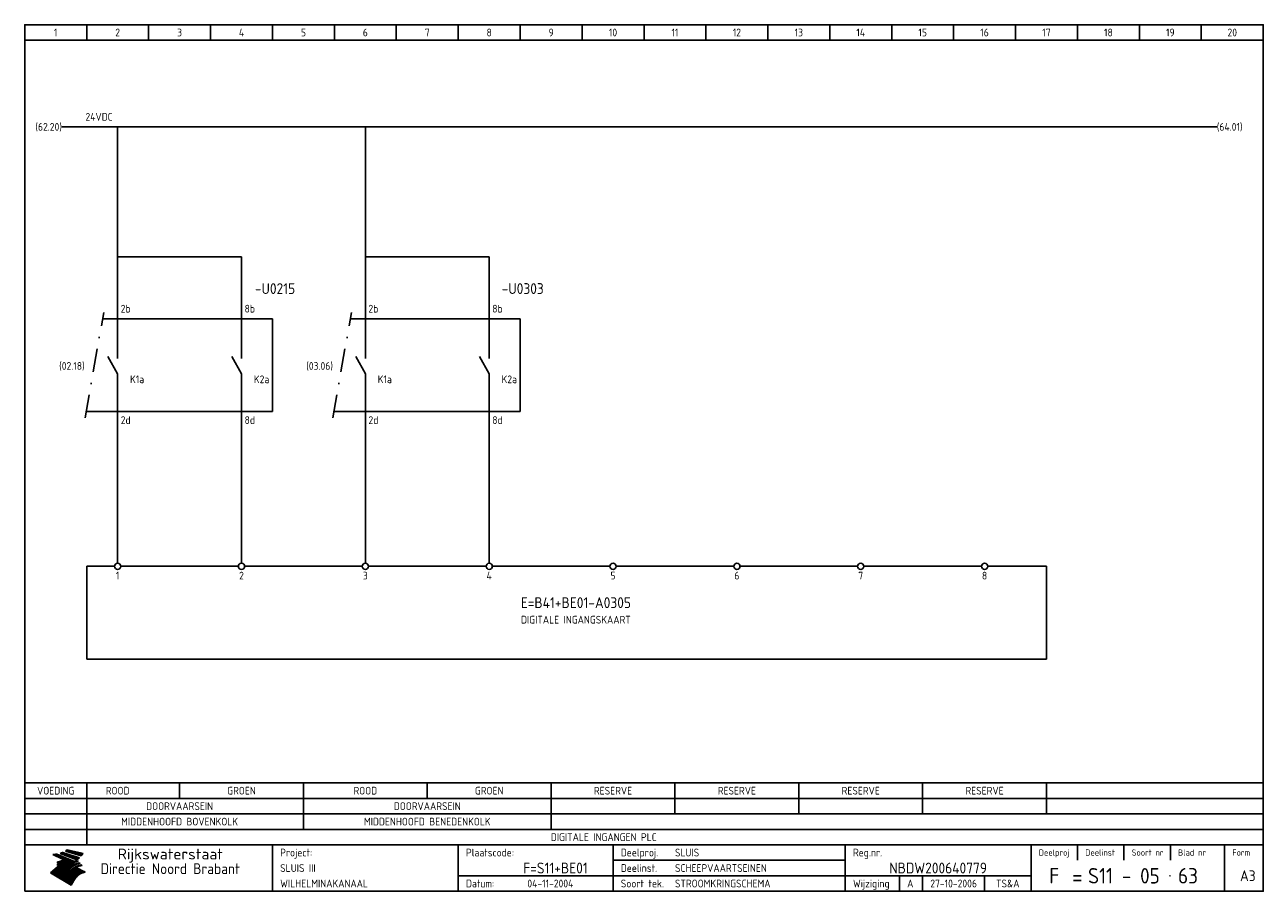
# Model space of a CAD drawing. Extents: x 10 to 410, y 10 to 290.
import ezdxf
from ezdxf.enums import TextEntityAlignment as Align

# ---------------------------------------------------------------- set-up
doc = ezdxf.new("R2010")
doc.units = 0
doc.header["$LTSCALE"] = 15
doc.header["$MEASUREMENT"] = 0
doc.linetypes.add('DASHDOT', pattern=[1, 0.5, -0.25, 0, -0.25])
for name, color, linetype in [('0-25', 7, 'CONTINUOUS'), ('0-35', 2, 'CONTINUOUS'), ('0-50', 3, 'CONTINUOUS'), ('B-25', 7, 'CONTINUOUS'), ('B-35', 2, 'CONTINUOUS'), ('S-25', 7, 'CONTINUOUS')]:
    doc.layers.add(name, color=color, linetype=linetype)
doc.styles.add('ISO', font='iso.shx')
doc.styles.get("Standard").update_dxf_attribs({"font": 'iso.shx'})

# ---------------------------------------------------------------- blocks, each defined once
blk = doc.blocks.new('0035')
at = {"layer": 'S-25'}
blk.add_circle((0, 0), 1, dxfattribs=at)
at = {"layer": 'B-25'}
blk.add_attdef('OM1', text='', height=2.5, dxfattribs=at).set_placement((0, -3.01), align=Align.MIDDLE)
blk = doc.blocks.new('0034')
at = {"layer": 'S-25'}
for p, q in [((0, 0), (0, -5)), ((0, -10), (-3.12, -4.38)), ((0, -10), (0, -15))]:
    blk.add_line(p, q, dxfattribs=at)
at = {"layer": 'B-25'}
for tag, p in [('KN1', (-2.43, -2.73)), ('KN2', (-2.43, -14.01))]:
    blk.add_attdef(tag, text='', height=2.5, dxfattribs=at).set_placement(p, align=Align.RIGHT)
blk.add_attdef('OM1', (4, -13.01), '', height=2.5, dxfattribs=at)
at = {"layer": 'B-35'}
blk.add_attdef('KT', (4.14, -8.99), '', height=3.5, dxfattribs=at)
blk = doc.blocks.new('KADERA3')
at = {"layer": '0-25'}
for p, q in [((30, 285), (30, 290)), ((50, 285), (50, 290)), ((70, 285), (70, 290)), ((90, 285), (90, 290)), ((110, 285), (110, 290)), ((130, 285), (130, 290)), ((150, 285), (150, 290)), ((170, 285), (170, 290)), ((190, 285), (190, 290)), ((210, 285), (210, 290)), ((230, 285), (230, 290)), ((250, 285), (250, 290)), ((270, 285), (270, 290)), ((290, 285), (290, 290)), ((310, 285), (310, 290)), ((330, 285), (330, 290)), ((350, 285), (350, 290)), ((370, 285), (370, 290)), ((390, 285), (390, 290)), ((10, 285), (410, 285)), ((410, 35), (10, 35)), ((410, 30), (10, 30)), ((350, 25), (350, 20)), ((365, 25), (365, 20)), ((380, 25), (380, 20)), ((200, 20), (275, 20)), ((150, 15), (335, 15)), ((292.5, 15), (292.5, 10)), ((300, 15), (300, 10)), ((320, 15), (320, 10))]:
    blk.add_line(p, q, dxfattribs=at)
at = {"layer": '0-25', "color": 7}
for p, q in [((19.1, 21.89), (25.12, 19)), ((19.1, 21.89), (25.12, 19)), ((19.17, 21.86), (20.7, 21.86)), ((19.29, 21.8), (20.83, 21.8)), ((19.4, 21.75), (20.96, 21.75)), ((19.52, 21.69), (21.09, 21.69)), ((19.64, 21.63), (21.22, 21.63)), ((19.74, 21.92), (20.56, 21.92)), ((19.75, 21.58), (21.36, 21.58)), ((19.87, 21.52), (21.49, 21.52)), ((19.99, 21.47), (21.62, 21.47)), ((20.11, 21.41), (21.75, 21.41)), ((20.22, 21.35), (21.88, 21.35)), ((20.25, 21.97), (20.43, 21.97)), ((20.34, 21.3), (22.02, 21.3)), ((20.38, 21.99), (26.02, 19.59)), ((20.38, 21.99), (26.02, 19.59)), ((20.46, 21.24), (22.15, 21.24)), ((20.57, 21.18), (22.28, 21.18)), ((20.69, 21.13), (22.41, 21.13)), ((20.81, 21.07), (22.55, 21.07)), ((20.92, 21.02), (22.68, 21.02)), ((21.04, 20.96), (22.81, 20.96)), ((21.16, 20.9), (22.94, 20.9)), ((21.27, 20.85), (23.07, 20.85)), ((21.39, 20.79), (23.21, 20.79)), ((21.47, 22.25), (26.83, 20.19)), ((21.47, 22.25), (26.83, 20.19)), ((21.49, 22.25), (23.07, 22.25)), ((21.51, 20.73), (23.34, 20.73)), ((21.6, 22.2), (23.25, 22.2)), ((21.63, 20.68), (23.47, 20.68)), ((21.65, 22.31), (22.89, 22.31)), ((21.74, 20.62), (23.6, 20.62)), ((21.75, 22.14), (23.42, 22.14)), ((21.8, 22.37), (22.71, 22.37)), ((21.86, 20.57), (23.73, 20.57)), ((21.9, 22.08), (23.6, 22.08)), ((21.94, 22.42), (22.53, 22.42)), ((21.98, 20.51), (23.87, 20.51)), ((22.04, 22.03), (23.78, 22.03)), ((22.06, 22.48), (22.36, 22.48)), ((22.09, 20.45), (24, 20.45)), ((22.18, 22.53), (27.65, 20.8)), ((22.18, 22.53), (27.65, 20.8)), ((22.19, 21.97), (23.96, 21.97)), ((22.21, 20.4), (24.13, 20.4)), ((22.33, 20.34), (24.26, 20.34)), ((22.34, 21.92), (24.13, 21.92)), ((22.37, 20), (23.08, 20)), ((22.44, 20.28), (24.4, 20.28)), ((22.48, 21.86), (24.31, 21.86)), ((22.49, 20.06), (23.04, 20.06)), ((22.56, 20.23), (24.53, 20.23)), ((22.61, 20.12), (22.93, 20.12)), ((22.63, 21.8), (24.49, 21.8)), ((22.68, 20.17), (24.66, 20.17)), ((22.71, 20.17), (22.82, 20.17)), ((23.11, 20.02), (22.77, 20.2)), ((23.11, 20.02), (22.77, 20.2)), ((22.78, 21.75), (24.67, 21.75)), ((22.79, 20.12), (24.79, 20.12)), ((22.91, 20.06), (24.92, 20.06)), ((22.92, 21.69), (24.85, 21.69)), ((23.03, 20), (25.06, 20)), ((23.07, 21.63), (25.02, 21.63)), ((23.14, 22.99), (28.22, 21.46)), ((23.14, 22.99), (28.22, 21.46)), ((23.15, 22.98), (25.33, 22.98)), ((23.22, 21.58), (25.2, 21.58)), ((23.23, 23.04), (25.09, 23.04)), ((23.32, 23.1), (24.84, 23.1)), ((23.34, 22.93), (25.57, 22.93)), ((23.36, 21.52), (25.38, 21.52)), ((23.4, 23.15), (24.6, 23.15)), ((23.49, 23.21), (24.36, 23.21)), ((23.51, 21.47), (25.56, 21.47)), ((23.52, 22.87), (25.81, 22.87)), ((23.57, 23.27), (24.12, 23.27)), ((23.64, 23.32), (23.87, 23.32)), ((23.66, 21.41), (25.74, 21.41)), ((23.7, 23.36), (28.82, 22.17)), ((23.7, 23.36), (28.82, 22.17)), ((23.71, 22.82), (26.06, 22.82)), ((23.8, 21.35), (25.91, 21.35)), ((23.9, 22.76), (26.3, 22.76)), ((23.95, 21.3), (26.09, 21.3)), ((24.09, 22.7), (26.54, 22.7)), ((24.09, 21.24), (26.27, 21.24)), ((24.24, 21.18), (26.45, 21.18)), ((24.27, 22.65), (26.78, 22.65)), ((24.39, 21.13), (26.62, 21.13)), ((24.46, 22.59), (27.03, 22.59)), ((24.53, 21.07), (26.8, 21.07)), ((24.65, 22.53), (27.27, 22.53)), ((24.68, 21.02), (26.98, 21.02)), ((24.83, 20.96), (27.16, 20.96)), ((24.84, 22.48), (27.51, 22.48)), ((24.97, 20.9), (27.34, 20.9)), ((25.02, 22.42), (27.75, 22.42)), ((25.12, 20.85), (27.51, 20.85)), ((25.21, 22.37), (28, 22.37)), ((25.27, 20.79), (27.63, 20.79)), ((25.4, 22.31), (28.24, 22.31)), ((25.41, 20.73), (27.57, 20.73)), ((25.56, 20.68), (27.51, 20.68)), ((25.58, 22.25), (28.48, 22.25)), ((25.71, 20.62), (27.44, 20.62)), ((25.77, 22.2), (28.72, 22.2)), ((25.85, 20.57), (27.37, 20.57)), ((25.96, 22.14), (28.79, 22.14)), ((26, 20.51), (27.29, 20.51)), ((26.15, 22.08), (28.75, 22.08)), ((26.15, 20.45), (27.22, 20.45)), ((26.29, 20.4), (27.14, 20.4)), ((26.33, 22.03), (28.71, 22.03)), ((26.44, 20.34), (27.06, 20.34)), ((26.52, 21.97), (28.66, 21.97)), ((26.59, 20.28), (26.97, 20.28)), ((26.71, 21.92), (28.62, 21.92)), ((26.73, 20.23), (26.89, 20.23)), ((26.9, 21.86), (28.57, 21.86)), ((27.08, 21.8), (28.52, 21.8)), ((27.27, 21.75), (28.48, 21.75)), ((27.46, 21.69), (28.43, 21.69)), ((27.65, 21.63), (28.38, 21.63)), ((27.83, 21.58), (28.33, 21.58)), ((28.02, 21.52), (28.28, 21.52)), ((28.21, 21.47), (28.22, 21.47)), ((20.58, 17.88), (18.3, 16)), ((20.58, 17.88), (18.3, 16)), ((24.94, 11.97), (18.3, 16)), ((24.94, 11.97), (18.3, 16)), ((18.31, 16.01), (20.96, 16.01)), ((18.38, 16.07), (21.46, 16.07)), ((18.45, 16.12), (21.88, 16.12)), ((18.52, 16.18), (22.15, 16.18)), ((18.59, 16.23), (22.38, 16.23)), ((18.65, 16.29), (22.58, 16.29)), ((18.72, 16.35), (22.75, 16.35)), ((18.79, 16.4), (22.91, 16.4)), ((18.86, 16.46), (20.6, 16.46)), ((18.93, 16.52), (20.6, 16.52)), ((18.99, 16.57), (20.6, 16.57)), ((19.06, 16.63), (20.6, 16.63)), ((19.13, 16.68), (20.6, 16.68)), ((19.2, 16.74), (20.6, 16.74)), ((19.27, 16.8), (20.6, 16.8)), ((19.33, 16.85), (21.07, 16.85)), ((19.4, 16.91), (21.55, 16.91)), ((19.47, 16.97), (21.88, 16.97)), ((19.54, 17.02), (22.13, 17.02)), ((19.61, 17.08), (22.34, 17.08)), ((19.67, 17.13), (20.6, 17.13)), ((19.74, 17.19), (20.6, 17.19)), ((19.81, 17.25), (20.6, 17.25)), ((19.88, 17.3), (20.6, 17.3)), ((19.95, 17.36), (20.6, 17.36)), ((20.01, 17.42), (20.6, 17.42)), ((20.08, 17.47), (20.93, 17.47)), ((20.15, 17.53), (21.26, 17.53)), ((20.22, 17.58), (21.51, 17.58)), ((20.29, 17.64), (21.72, 17.64)), ((20.35, 17.7), (21.9, 17.7)), ((20.42, 17.75), (22.07, 17.75)), ((20.49, 17.81), (22.22, 17.81)), ((20.56, 17.87), (22.36, 17.87)), ((20.6, 19.11), (20.58, 19.51)), ((20.6, 19.11), (20.58, 19.51)), ((20.58, 19.5), (22.09, 19.5)), ((20.58, 19.44), (21.95, 19.44)), ((20.59, 19.38), (21.79, 19.38)), ((20.59, 19.33), (21.62, 19.33)), ((20.59, 19.27), (21.42, 19.27)), ((20.6, 19.22), (21.2, 19.22)), ((20.6, 19.16), (20.93, 19.16)), ((20.6, 19.11), (20.69, 19.12)), ((20.6, 19.11), (20.69, 19.12)), ((20.6, 18.79), (20.77, 18.81)), ((20.6, 18.79), (20.77, 18.81)), ((20.6, 18.29), (20.6, 18.79)), ((20.6, 18.29), (20.6, 18.79)), ((20.6, 18.77), (22.46, 18.77)), ((20.6, 18.71), (22.33, 18.71)), ((20.6, 18.65), (22.19, 18.65)), ((20.6, 18.6), (22.04, 18.6)), ((20.6, 18.54), (21.87, 18.54)), ((20.6, 18.48), (21.68, 18.48)), ((20.6, 18.43), (21.46, 18.43)), ((20.6, 18.37), (21.21, 18.37)), ((20.6, 18.32), (20.87, 18.32)), ((20.6, 18.29), (20.88, 18.32)), ((20.6, 18.29), (20.88, 18.32)), ((20.6, 17.88), (20.86, 17.91)), ((20.6, 17.88), (20.86, 17.91)), ((20.6, 17.43), (20.97, 17.48)), ((20.6, 17.43), (20.97, 17.48)), ((20.6, 17.43), (20.6, 17.09)), ((20.6, 17.43), (20.6, 17.09)), ((20.6, 17.09), (21.26, 17.16)), ((20.6, 17.09), (21.26, 17.16)), ((20.6, 16.8), (21.37, 16.89)), ((20.6, 16.8), (21.37, 16.89)), ((20.6, 16.8), (20.6, 16.45)), ((20.6, 16.8), (20.6, 16.45)), ((20.6, 16.45), (21.56, 16.56)), ((20.6, 16.45), (21.56, 16.56)), ((20.6, 15.97), (21.67, 16.09)), ((20.6, 15.97), (21.67, 16.09)), ((20.7, 16.46), (23.06, 16.46)), ((20.9, 19.55), (22.23, 19.55)), ((20.9, 18.82), (22.59, 18.82)), ((20.98, 17.92), (22.5, 17.92)), ((21.02, 17.13), (22.53, 17.13)), ((21.19, 19.61), (22.35, 19.61)), ((21.2, 16.52), (23.2, 16.52)), ((21.32, 18.88), (22.71, 18.88)), ((21.32, 17.98), (22.62, 17.98)), ((21.42, 19.67), (22.47, 19.67)), ((21.47, 17.19), (22.7, 17.19)), ((21.59, 18.03), (22.74, 18.03)), ((21.61, 18.93), (22.82, 18.93)), ((21.62, 19.72), (22.59, 19.72)), ((21.72, 16.57), (23.32, 16.57)), ((21.77, 17.25), (22.85, 17.25)), ((21.8, 19.78), (22.69, 19.78)), ((21.8, 18.09), (22.85, 18.09)), ((21.84, 18.99), (22.92, 18.99)), ((21.96, 19.83), (22.79, 19.83)), ((21.99, 18.15), (22.95, 18.15)), ((22.01, 17.3), (22.99, 17.3)), ((22.03, 19.05), (23.03, 19.05)), ((22.1, 16.63), (23.44, 16.63)), ((22.11, 19.89), (22.89, 19.89)), ((22.16, 18.2), (23.05, 18.2)), ((22.21, 19.1), (23.12, 19.1)), ((22.21, 17.36), (23.12, 17.36)), ((22.24, 19.95), (22.99, 19.95)), ((22.31, 18.26), (23.15, 18.26)), ((22.36, 19.16), (23.22, 19.16)), ((22.38, 16.68), (23.56, 16.68)), ((22.39, 17.42), (23.24, 17.42)), ((22.45, 18.32), (23.24, 18.32)), ((22.51, 19.22), (23.3, 19.22)), ((22.56, 17.47), (23.36, 17.47)), ((22.59, 18.37), (23.33, 18.37)), ((22.6, 16.74), (23.66, 16.74)), ((22.64, 19.27), (23.39, 19.27)), ((22.71, 18.43), (23.42, 18.43)), ((22.71, 17.53), (23.47, 17.53)), ((22.77, 19.33), (23.47, 19.33)), ((22.79, 16.8), (23.77, 16.8)), ((22.83, 18.48), (23.5, 18.48)), ((22.84, 17.58), (23.57, 17.58)), ((22.89, 19.38), (23.55, 19.38)), ((22.94, 18.54), (23.58, 18.54)), ((22.96, 16.85), (23.86, 16.85)), ((22.97, 17.64), (23.67, 17.64)), ((23, 19.44), (23.63, 19.44)), ((23.04, 18.6), (23.66, 18.6)), ((23.1, 19.5), (23.72, 19.5)), ((23.1, 17.7), (23.77, 17.7)), ((23.12, 16.91), (23.96, 16.91)), ((23.14, 18.65), (23.74, 18.65)), ((23.15, 19.95), (25.19, 19.95)), ((23.21, 19.55), (23.8, 19.55)), ((23.21, 17.75), (23.86, 17.75)), ((23.21, 16.01), (28.9, 16.01)), ((23.24, 18.71), (23.82, 18.71)), ((23.26, 19.89), (25.32, 19.89)), ((23.26, 16.97), (24.05, 16.97)), ((23.3, 19.61), (23.88, 19.61)), ((23.32, 17.81), (23.95, 17.81)), ((23.33, 18.77), (23.91, 18.77)), ((23.37, 16.07), (29.08, 16.07)), ((23.38, 19.83), (25.45, 19.83)), ((23.39, 19.67), (23.81, 19.67)), ((23.39, 17.02), (24.14, 17.02)), ((23.42, 18.82), (23.99, 18.82)), ((23.42, 17.87), (24.03, 17.87)), ((23.45, 19.7), (23.58, 19.79)), ((23.45, 19.7), (23.58, 19.79)), ((23.48, 19.72), (23.7, 19.72)), ((23.5, 19.78), (25.58, 19.78)), ((23.51, 18.88), (24.07, 18.88)), ((23.51, 16.12), (29.27, 16.12)), ((23.52, 17.92), (24.11, 17.92)), ((23.52, 17.08), (24.22, 17.08)), ((23.54, 18.9), (24.3, 19.42)), ((23.54, 18.9), (24.3, 19.42)), ((23.56, 19.78), (23.59, 19.78)), ((23.56, 19.39), (23.9, 19.62)), ((23.56, 19.39), (23.9, 19.62)), ((23.58, 19.79), (23.9, 19.62)), ((23.58, 19.79), (23.9, 19.62)), ((23.59, 18.93), (24.15, 18.93)), ((23.61, 19.72), (25.72, 19.72)), ((23.62, 17.98), (24.2, 17.98)), ((23.63, 17.13), (24.3, 17.13)), ((23.65, 18.59), (24.62, 19.25)), ((23.65, 18.59), (24.62, 19.25)), ((29.41, 16.17), (23.65, 16.17)), ((23.67, 18.99), (24.23, 18.99)), ((23.71, 18.03), (24.28, 18.03)), ((23.73, 19.67), (25.85, 19.67)), ((23.75, 19.05), (24.32, 19.05)), ((23.75, 17.19), (24.38, 17.19)), ((23.77, 16.23), (29.47, 16.23)), ((23.79, 18.09), (24.36, 18.09)), ((23.83, 19.1), (24.4, 19.1)), ((23.85, 19.61), (25.98, 19.61)), ((23.85, 17.25), (24.46, 17.25)), ((23.88, 18.15), (24.44, 18.15)), ((23.89, 16.29), (29.36, 16.29)), ((23.92, 19.16), (24.48, 19.16)), ((23.94, 18.19), (25.23, 19.07)), ((23.94, 18.19), (25.23, 19.07)), ((23.95, 17.3), (24.55, 17.3)), ((23.96, 19.55), (25.96, 19.55)), ((23.96, 18.2), (24.53, 18.2)), ((24, 19.22), (24.56, 19.22)), ((24, 16.35), (29.24, 16.35)), ((24.04, 18.26), (24.61, 18.26)), ((24.05, 17.36), (24.63, 17.36)), ((24.06, 17.88), (25.34, 18.76)), ((24.06, 17.88), (25.34, 18.76)), ((24.08, 19.5), (25.88, 19.5)), ((24.08, 19.27), (24.58, 19.27)), ((24.11, 16.4), (29.13, 16.4)), ((24.13, 18.32), (24.69, 18.32)), ((24.14, 17.42), (24.71, 17.42)), ((24.16, 19.33), (24.47, 19.33)), ((24.2, 19.44), (25.79, 19.44)), ((24.21, 18.37), (24.77, 18.37)), ((24.21, 16.46), (29.02, 16.46)), ((24.23, 17.47), (24.79, 17.47)), ((24.24, 17.48), (25.52, 18.36)), ((24.24, 17.48), (25.52, 18.36)), ((24.25, 19.38), (24.36, 19.38)), ((24.29, 18.43), (24.85, 18.43)), ((24.3, 19.42), (24.62, 19.25)), ((24.3, 19.42), (24.62, 19.25)), ((24.31, 19.38), (25.71, 19.38)), ((24.31, 17.53), (24.87, 17.53)), ((24.31, 16.52), (28.91, 16.52)), ((24.35, 17.17), (25.64, 18.05)), ((24.35, 17.17), (25.64, 18.05)), ((24.37, 18.48), (24.94, 18.48)), ((24.39, 17.58), (24.96, 17.58)), ((24.4, 16.57), (28.79, 16.57)), ((24.43, 19.33), (25.62, 19.33)), ((24.45, 18.54), (25.02, 18.54)), ((24.47, 17.64), (25.04, 17.64)), ((24.49, 16.63), (28.68, 16.63)), ((24.54, 18.6), (25.1, 18.6)), ((24.55, 19.27), (25.54, 19.27)), ((24.56, 17.7), (25.12, 17.7)), ((24.57, 16.68), (28.57, 16.68)), ((24.62, 18.65), (25.18, 18.65)), ((24.63, 16.72), (25.91, 17.6)), ((24.63, 16.72), (25.91, 17.6)), ((24.64, 17.75), (25.2, 17.75)), ((24.66, 16.74), (28.45, 16.74)), ((24.67, 19.22), (25.45, 19.22)), ((24.7, 18.71), (25.27, 18.71)), ((24.72, 17.81), (25.29, 17.81)), ((24.74, 16.8), (28.34, 16.8)), ((24.78, 19.16), (25.37, 19.16)), ((24.78, 18.77), (25.34, 18.77)), ((24.8, 17.87), (25.37, 17.87)), ((24.82, 16.85), (28.23, 16.85)), ((24.87, 18.82), (25.4, 18.82)), ((24.89, 17.92), (25.45, 17.92)), ((24.9, 19.1), (25.28, 19.1)), ((24.9, 16.91), (28.11, 16.91)), ((24.95, 18.88), (25.45, 18.88)), ((24.97, 17.98), (25.53, 17.98)), ((24.99, 16.97), (28, 16.97)), ((25.02, 19.05), (25.2, 19.05)), ((25.03, 18.93), (25.51, 18.93)), ((25.05, 18.03), (25.61, 18.03)), ((25.07, 17.02), (27.89, 17.02)), ((25.11, 18.99), (25.57, 18.99)), ((26.02, 19.59), (25.12, 19)), ((26.02, 19.59), (25.12, 19)), ((25.13, 18.09), (25.68, 18.09)), ((25.15, 17.08), (27.77, 17.08)), ((25.19, 19.05), (25.63, 19.05)), ((25.21, 18.15), (25.75, 18.15)), ((25.23, 17.13), (27.66, 17.13)), ((25.26, 19.1), (25.7, 19.1)), ((25.3, 18.2), (25.82, 18.2)), ((25.31, 17.19), (27.55, 17.19)), ((25.33, 19.16), (25.77, 19.16)), ((25.38, 18.26), (25.89, 18.26)), ((25.39, 19.22), (25.85, 19.22)), ((25.4, 17.25), (27.43, 17.25)), ((25.46, 18.32), (25.97, 18.32)), ((25.47, 19.27), (25.93, 19.27)), ((25.48, 17.3), (27.32, 17.3)), ((25.54, 19.33), (26.03, 19.33)), ((25.54, 18.37), (26.06, 18.37)), ((25.56, 17.36), (27.21, 17.36)), ((25.62, 18.43), (26.14, 18.43)), ((25.63, 19.38), (26.13, 19.38)), ((25.64, 17.42), (27.1, 17.42)), ((25.7, 18.48), (26.24, 18.48)), ((25.72, 19.44), (26.24, 19.44)), ((25.73, 17.47), (26.98, 17.47)), ((25.79, 18.54), (26.34, 18.54)), ((25.81, 17.53), (26.87, 17.53)), ((25.82, 19.5), (26.36, 19.5)), ((25.89, 18.6), (26.46, 18.6)), ((25.89, 17.58), (26.76, 17.58)), ((25.93, 19.55), (26.53, 19.55)), ((25.96, 17.64), (26.64, 17.64)), ((25.99, 18.65), (26.58, 18.65)), ((26.04, 17.7), (26.59, 17.7)), ((26.06, 19.61), (26.85, 19.61)), ((26.1, 18.71), (26.72, 18.71)), ((26.12, 17.75), (26.67, 17.75)), ((26.2, 17.81), (26.76, 17.81)), ((26.21, 19.67), (27.23, 19.67)), ((26.23, 18.77), (26.89, 18.77)), ((26.29, 17.87), (26.86, 17.87)), ((26.37, 18.82), (27.09, 18.82)), ((26.39, 17.92), (26.97, 17.92)), ((26.44, 19.72), (27.18, 19.72)), ((26.49, 17.98), (27.09, 17.98)), ((26.53, 18.88), (27.34, 18.88)), ((26.56, 17.68), (29.54, 16.2)), ((26.56, 17.68), (29.54, 16.2)), ((26.6, 18.03), (27.22, 18.03)), ((26.72, 18.09), (27.38, 18.09)), ((26.73, 18.93), (27.66, 18.93)), ((26.85, 18.15), (27.56, 18.15)), ((26.99, 18.99), (27.9, 18.99)), ((27, 18.2), (27.8, 18.2)), ((27.13, 19.78), (27.25, 19.64)), ((27.13, 19.78), (27.25, 19.64)), ((27.18, 18.26), (28.13, 18.26)), ((27.26, 19.05), (27.84, 19.05)), ((27.39, 18.32), (28.47, 18.32)), ((27.7, 18.37), (28.49, 18.37)), ((27.78, 19.1), (27.93, 18.96)), ((27.78, 19.1), (27.93, 18.96)), ((28, 18.43), (28.44, 18.43)), ((28.29, 15.83), (29.54, 16.2)), ((28.29, 15.83), (29.54, 16.2)), ((28.39, 18.48), (28.54, 18.32)), ((28.39, 18.48), (28.54, 18.32)), ((29.54, 16.2), (29.45, 16.17)), ((29.54, 16.2), (29.45, 16.17)), ((29.46, 16.18), (29.47, 16.18)), ((18.38, 15.95), (20.6, 15.95)), ((18.47, 15.9), (20.6, 15.9)), ((18.57, 15.84), (20.6, 15.84)), ((18.66, 15.78), (20.6, 15.78)), ((18.75, 15.73), (20.6, 15.73)), ((18.85, 15.67), (20.6, 15.67)), ((18.94, 15.62), (20.6, 15.62)), ((19.03, 15.56), (27.83, 15.56)), ((19.12, 15.5), (27.75, 15.5)), ((19.22, 15.45), (27.66, 15.45)), ((19.31, 15.39), (27.58, 15.39)), ((19.4, 15.33), (27.5, 15.33)), ((19.49, 15.28), (27.43, 15.28)), ((19.59, 15.22), (27.36, 15.22)), ((19.68, 15.17), (27.29, 15.17)), ((19.77, 15.11), (27.22, 15.11)), ((19.86, 15.05), (27.15, 15.05)), ((19.96, 15), (27.09, 15)), ((20.05, 14.94), (27.02, 14.94)), ((20.14, 14.88), (26.96, 14.88)), ((20.24, 14.83), (26.9, 14.83)), ((20.33, 14.77), (26.84, 14.77)), ((20.42, 14.72), (26.79, 14.72)), ((20.51, 14.66), (26.73, 14.66)), ((20.6, 15.97), (20.6, 15.58)), ((20.6, 15.97), (20.6, 15.58)), ((20.6, 15.58), (21.95, 15.73)), ((20.6, 15.58), (21.95, 15.73)), ((20.61, 14.6), (26.68, 14.6)), ((20.7, 14.55), (26.62, 14.55)), ((20.79, 14.49), (26.57, 14.49)), ((20.88, 14.43), (26.52, 14.43)), ((20.94, 15.62), (27.92, 15.62)), ((20.98, 14.38), (26.47, 14.38)), ((21.07, 14.32), (26.42, 14.32)), ((21.16, 14.27), (26.38, 14.27)), ((21.25, 14.21), (26.33, 14.21)), ((21.35, 14.15), (26.29, 14.15)), ((21.44, 14.1), (26.24, 14.1)), ((21.45, 15.67), (28.01, 15.67)), ((21.53, 14.04), (26.2, 14.04)), ((21.63, 13.98), (26.16, 13.98)), ((21.72, 13.93), (26.12, 13.93)), ((21.81, 13.87), (26.08, 13.87)), ((21.9, 13.82), (26.04, 13.82)), ((21.96, 15.73), (28.11, 15.73)), ((22, 13.76), (26, 13.76)), ((22.09, 13.7), (25.96, 13.7)), ((22.18, 13.65), (25.93, 13.65)), ((22.27, 13.59), (25.89, 13.59)), ((22.34, 15.78), (28.21, 15.78)), ((22.37, 13.53), (25.86, 13.53)), ((22.46, 13.48), (25.82, 13.48)), ((22.55, 13.42), (25.79, 13.42)), ((22.62, 15.84), (28.33, 15.84)), ((22.65, 13.37), (25.76, 13.37)), ((22.74, 13.31), (25.73, 13.31)), ((22.83, 13.25), (25.69, 13.25)), ((22.84, 15.9), (28.52, 15.9)), ((22.92, 13.2), (25.66, 13.2)), ((23.02, 13.14), (25.63, 13.14)), ((23.04, 15.95), (28.71, 15.95)), ((23.11, 13.08), (25.59, 13.08)), ((23.2, 13.03), (25.56, 13.03)), ((23.29, 12.97), (25.53, 12.97)), ((23.39, 12.92), (25.5, 12.92)), ((23.48, 12.86), (25.46, 12.86)), ((23.57, 12.8), (25.43, 12.8)), ((23.66, 12.75), (25.4, 12.75)), ((23.76, 12.69), (25.36, 12.69)), ((23.85, 12.63), (25.33, 12.63)), ((23.94, 12.58), (25.3, 12.58)), ((24.04, 12.52), (25.26, 12.52)), ((24.13, 12.47), (25.23, 12.47)), ((24.22, 12.41), (25.2, 12.41)), ((24.31, 12.35), (25.17, 12.35)), ((24.41, 12.3), (25.13, 12.3)), ((24.5, 12.24), (25.1, 12.24)), ((24.59, 12.18), (25.07, 12.18)), ((24.68, 12.13), (25.03, 12.13)), ((24.78, 12.07), (25, 12.07)), ((24.87, 12.02), (24.97, 12.02)), ((24.94, 11.97), (25.81, 13.45)), ((24.94, 11.97), (25.81, 13.45))]:
    blk.add_line(p, q, dxfattribs=at)
for centre, radius, start, end in [((19.15, 29.7), 7.8, 269.6055, 279.0886), ((19.15, 29.7), 7.8, 269.6055, 279.0886), ((19.93, 25.38), 5.91, 276.3402, 298.7463), ((19.93, 25.38), 5.91, 276.3402, 298.7463), ((19.84, 25.09), 6.03, 278.129, 302.868), ((19.84, 25.09), 6.03, 278.129, 302.868), ((19.84, 27.26), 5.27, 288.0217, 296.3084), ((19.84, 27.26), 5.27, 288.0217, 296.3084), ((20.49, 27.56), 5.28, 300.0654, 307.393), ((20.49, 27.56), 5.28, 300.0654, 307.393), ((24.11, 24.7), 5.26, 301.1147, 312.2814), ((24.11, 24.7), 5.26, 301.1147, 312.2814), ((21.95, 27.32), 8.59, 316.9248, 323.1399), ((21.95, 27.32), 8.59, 316.9248, 323.1399), ((20.21, 23.78), 5.91, 273.6149, 304.3803), ((20.21, 23.78), 5.91, 273.6149, 304.3803), ((20.35, 24.56), 5.76, 274.164, 302.5474), ((20.35, 24.56), 5.76, 274.164, 302.5474), ((20.05, 24.28), 6.02, 277.9472, 305.7139), ((20.05, 24.28), 6.02, 277.9472, 305.7139), ((20.04, 23.49), 6.09, 278.8115, 306.4242), ((20.04, 23.49), 6.09, 278.8115, 306.4242), ((20.53, 23.07), 5.96, 277.0519, 304.973), ((20.53, 23.07), 5.96, 277.0519, 304.973), ((20.72, 22.76), 5.91, 276.3402, 304.3803), ((20.72, 22.76), 5.91, 276.3402, 304.3803), ((21.06, 22.34), 5.81, 274.9043, 303.1745), ((21.06, 22.34), 5.81, 274.9043, 303.1745), ((20.82, 22.06), 6.04, 278.1111, 305.8489), ((20.82, 22.06), 6.04, 278.1111, 305.8489), ((21.3, 21.6), 5.91, 276.3402, 304.3803), ((21.3, 21.6), 5.91, 276.3402, 304.3803), ((27.05, 17.17), 2.63, 107.4286, 133.7799), ((27.05, 17.17), 2.63, 107.4286, 133.7799), ((27.45, 16.91), 2.81, 110.4143, 138.7411), ((27.45, 16.91), 2.81, 110.4143, 138.7411), ((27.57, 15.64), 3.4, 98.1566, 126.9045), ((27.57, 15.64), 3.4, 98.1566, 126.9045), ((27.91, 15.54), 3.39, 100.5835, 132.088), ((27.91, 15.54), 3.39, 100.5835, 132.088), ((28.21, 14.74), 3.67, 95.7581, 128.7216), ((28.21, 14.74), 3.67, 95.7581, 128.7216), ((27.01, 16.84), 2.93, 87.7348, 104.8316), ((27.01, 16.84), 2.93, 87.7348, 104.8316), ((27.37, 15.71), 3.93, 91.7838, 103.2817), ((27.37, 15.71), 3.93, 91.7838, 103.2817), ((28.4, 15.05), 3.21, 96.3886, 125.0052), ((28.4, 15.05), 3.21, 96.3886, 125.0052), ((27.82, 16.31), 2.8, 90.634, 105.1984), ((27.82, 16.31), 2.8, 90.634, 105.1984), ((28.19, 15.04), 3.93, 93.8342, 103.2817), ((28.19, 15.04), 3.93, 93.8342, 103.2817), ((28.58, 15.69), 2.8, 93.8141, 105.1984), ((28.58, 15.69), 2.8, 93.8141, 105.1984), ((28.95, 14.41), 3.93, 96.0135, 103.2817), ((28.95, 14.41), 3.93, 96.0135, 103.2817), ((31.24, 10.26), 6.3, 117.9568, 149.6251), ((31.24, 10.26), 6.3, 117.9568, 149.6251)]:
    blk.add_arc(centre, radius, start, end, dxfattribs=at)
at = {"layer": '0-35'}
for p, q in [((90, 25), (90, 10)), ((150, 25), (150, 10)), ((200, 25), (200, 10)), ((275, 25), (275, 10)), ((335, 25), (335, 10)), ((397.5, 25), (397.5, 10))]:
    blk.add_line(p, q, dxfattribs=at)
at = {"layer": '0-50'}
for p, q in [((10, 25), (410, 25)), ((348.75, 15), (351.25, 15)), ((348.75, 13.5), (351.25, 13.5))]:
    blk.add_line(p, q, dxfattribs=at)
blk.add_lwpolyline([(10, 10), (410, 10), (410, 290), (10, 290)], close=True, dxfattribs=at)
at = {"layer": '0-50', "const_width": 0.25}
blk.add_lwpolyline([(379.75, 15, 1), (380, 15, 1)], format="xyb", close=True, dxfattribs=at)
at = {"layer": '0-25', "style": 'ISO'}
for s, height, p in [('Project:', 2.5, (92.5, 22.5)), ('Plaatscode:', 2.5, (152.5, 22.5)), ('Deelproj.', 2.5, (202.5, 22.5)), ('Reg.nr.', 2.5, (277.5, 22.5)), ('Deelproj', 2, (337.5, 22.5)), ('Deelinst', 2, (352.5, 22.5)), ('Soort nr', 2, (367.5, 22.5)), ('Blad nr', 2, (382.5, 22.5)), ('Form', 2, (400, 22.5)), ('Deelinst.', 2.5, (202.5, 17.5)), ('Datum:', 2.5, (152.5, 12.5)), ('Soort tek.', 2.5, (202.5, 12.5)), ('Wijziging', 2.5, (277.5, 12.5))]:
    blk.add_text(s, height=height, dxfattribs=at).set_placement(p, align=Align.MIDDLE_LEFT)
for tag, p in [('STR1', (20, 287.5)), ('STR2', (40, 287.5)), ('STR3', (60, 287.5)), ('STR4', (80, 287.5)), ('STR5', (100, 287.5)), ('STR6', (120, 287.5)), ('STR7', (140, 287.5)), ('STR8', (160, 287.5)), ('STR9', (180, 287.5)), ('STR10', (200, 287.5)), ('STR11', (220, 287.5)), ('STR12', (240, 287.5)), ('STR13', (260, 287.5)), ('STR14', (280, 287.5)), ('STR15', (300, 287.5)), ('STR16', (320, 287.5)), ('STR17', (340, 287.5)), ('STR18', (360, 287.5)), ('STR19', (380, 287.5)), ('STR20', (400, 287.5)), ('W', (180, 12.5)), ('Z', (310, 12.5)), ('Y', (327.5, 12.5))]:
    blk.add_attdef(tag, text='', height=2.5, dxfattribs=at).set_placement(p, align=Align.MIDDLE)
for tag, p in [('N', (220, 22.5)), ('B', (92.5, 17.5)), ('P', (220, 17.5)), ('C', (92.5, 12.5)), ('U', (220, 12.5)), ('REV', (295, 12.5))]:
    blk.add_attdef(tag, text='', height=2.5, dxfattribs=at).set_placement(p, align=Align.MIDDLE_LEFT)
at = {"layer": '0-35', "style": 'ISO', "width": 1.00614}
blk.add_text('Rijkswaterstaat', height=3.5, dxfattribs=at).set_placement((40, 20.28), (74, 20.28), align=Align.FIT)
at = {"layer": '0-35', "color": 2, "style": 'ISO', "width": 0.948867}
blk.add_text('Directie Noord Brabant', height=3.5, dxfattribs=at).set_placement((34.5, 15.53), (79.5, 15.53), align=Align.FIT)
at = {"layer": '0-35', "style": 'ISO'}
for tag, p in [('X', (178.5, 17.5)), ('FORM', (402.5, 15))]:
    blk.add_attdef(tag, text='', height=3.5, dxfattribs=at).set_placement(p, align=Align.MIDDLE_LEFT)
blk.add_attdef('RNR', text='', height=3.5, dxfattribs=at).set_placement((305, 17.5), align=Align.MIDDLE)
at = {"layer": '0-50', "style": 'ISO'}
for tag, p in [('M', (342.5, 15)), ('O', (365, 15))]:
    blk.add_attdef(tag, text='', height=5, dxfattribs=at).set_placement(p, align=Align.MIDDLE)
blk.add_attdef('Q', text='', height=5, dxfattribs=at).set_placement((382.5, 15), align=Align.MIDDLE_LEFT)

msp = doc.modelspace()

# ---------------------------------------------------------------- linework, layer by layer
at = {"layer": '0-25'}
for p, q in [((10, 45), (410, 45)), ((10, 40), (410, 40))]:
    msp.add_line(p, q, dxfattribs=at)
at = {"layer": 'B-25'}
for p, q in [((30, 45), (30, 25)), ((140, 45), (140, 40))]:
    msp.add_line(p, q, dxfattribs=at)
at = {"layer": 'S-25'}
for p, q in [((22, 257), (395, 257)), ((40, 215), (40, 257)), ((120, 195), (120, 257)), ((40, 195), (40, 215)), ((80, 215), (40, 215)), ((80, 195), (80, 215)), ((160, 215), (120, 215)), ((160, 195), (160, 215)), ((35, 195), (90, 195)), ((40, 187.19), (40, 195)), ((80, 187.19), (80, 195)), ((90, 195), (90, 165)), ((115, 195), (170, 195)), ((120, 187.19), (120, 195)), ((160, 187.19), (160, 195)), ((170, 195), (170, 165)), ((40, 172.19), (40, 165)), ((80, 172.19), (80, 165)), ((120, 172.19), (120, 165)), ((160, 172.19), (160, 165)), ((30, 165), (90, 165)), ((40, 165), (40, 116)), ((80, 165), (80, 116)), ((110, 165), (170, 165)), ((120, 165), (120, 116)), ((160, 165), (160, 116)), ((30, 115), (39, 115)), ((30, 115), (30, 85)), ((41, 115), (79, 115)), ((81, 115), (119, 115)), ((121, 115), (159, 115)), ((161, 115), (199, 115)), ((201, 115), (239, 115)), ((241, 115), (279, 115)), ((281, 115), (319, 115)), ((321, 115), (340, 115)), ((340, 115), (340, 85)), ((30, 85), (340, 85)), ((60, 45), (60, 40)), ((100, 45), (100, 30)), ((180, 45), (180, 30)), ((220, 45), (220, 35)), ((260, 45), (260, 35)), ((300, 45), (300, 35)), ((340, 45), (340, 35))]:
    msp.add_line(p, q, dxfattribs=at)
at = {"layer": 'S-25', "linetype": 'DASHDOT'}
for p, q in [((29.5, 163), (35.5, 197)), ((109.5, 163), (115.5, 197))]:
    msp.add_line(p, q, dxfattribs=at)

# ---------------------------------------------------------------- block references
at = {"layer": 'S-25'}
ref = msp.add_blockref('KADERA3', (0, 0), dxfattribs=at)
ref.add_attrib('B', 'SLUIS III', dxfattribs={"layer": '0-25', "height": 2.5, "style": 'ISO'}).set_placement((92.5, 17.5), align=Align.MIDDLE_LEFT)
ref.add_attrib('C', 'WILHELMINAKANAAL', dxfattribs={"layer": '0-25', "height": 2.5, "style": 'ISO'}).set_placement((92.5, 12.5), align=Align.MIDDLE_LEFT)
ref.add_attrib('N', 'SLUIS', dxfattribs={"layer": '0-25', "height": 2.5, "style": 'ISO'}).set_placement((220, 22.5), align=Align.MIDDLE_LEFT)
ref.add_attrib('P', 'SCHEEPVAARTSEINEN', dxfattribs={"layer": '0-25', "height": 2.5, "style": 'ISO'}).set_placement((220, 17.5), align=Align.MIDDLE_LEFT)
ref.add_attrib('U', 'STROOMKRINGSCHEMA', dxfattribs={"layer": '0-25', "height": 2.5, "style": 'ISO'}).set_placement((220, 12.5), align=Align.MIDDLE_LEFT)
ref.add_attrib('M', 'F', dxfattribs={"layer": '0-50', "height": 5, "style": 'ISO'}).set_placement((342.5, 15), align=Align.MIDDLE)
ref.add_attrib('O', 'S11 - 05', dxfattribs={"layer": '0-50', "height": 5, "style": 'ISO'}).set_placement((365, 15), align=Align.MIDDLE)
ref.add_attrib('Q', '63', dxfattribs={"layer": '0-50', "height": 5, "style": 'ISO'}).set_placement((382.5, 15), align=Align.MIDDLE_LEFT)
ref.add_attrib('X', 'F=S11+BE01', dxfattribs={"layer": '0-35', "height": 3.5, "style": 'ISO'}).set_placement((171, 17.5), align=Align.MIDDLE_LEFT)
ref.add_attrib('RNR', 'NBDW200640779', dxfattribs={"layer": '0-35', "height": 3.5, "style": 'ISO'}).set_placement((305, 17.5), align=Align.MIDDLE)
ref.add_attrib('W', '04-11-2004', dxfattribs={"layer": '0-25', "height": 2.5, "style": 'ISO'}).set_placement((179.75, 12.5), align=Align.MIDDLE)
ref.add_attrib('FORM', 'A3', dxfattribs={"layer": '0-35', "height": 3.5, "style": 'ISO'}).set_placement((402.5, 15), align=Align.MIDDLE_LEFT)
ref.add_attrib('REV', 'A', dxfattribs={"layer": '0-25', "height": 2.5, "style": 'ISO'}).set_placement((295, 12.5), align=Align.MIDDLE_LEFT)
ref.add_attrib('Z', '27-10-2006', dxfattribs={"layer": '0-25', "height": 2.5, "style": 'ISO'}).set_placement((310, 12.5), align=Align.MIDDLE)
ref.add_attrib('Y', 'TS&A', dxfattribs={"layer": '0-25', "height": 2.5, "style": 'ISO'}).set_placement((327.5, 12.5), align=Align.MIDDLE)
ref.add_attrib('STR1', '1', dxfattribs={"layer": '0-25', "height": 2.5, "style": 'ISO'}).set_placement((20, 287.5), align=Align.MIDDLE)
ref.add_attrib('STR2', '2', dxfattribs={"layer": '0-25', "height": 2.5, "style": 'ISO'}).set_placement((40, 287.5), align=Align.MIDDLE)
ref.add_attrib('STR3', '3', dxfattribs={"layer": '0-25', "height": 2.5, "style": 'ISO'}).set_placement((60, 287.5), align=Align.MIDDLE)
ref.add_attrib('STR4', '4', dxfattribs={"layer": '0-25', "height": 2.5, "style": 'ISO'}).set_placement((80, 287.5), align=Align.MIDDLE)
ref.add_attrib('STR5', '5', dxfattribs={"layer": '0-25', "height": 2.5, "style": 'ISO'}).set_placement((100, 287.5), align=Align.MIDDLE)
ref.add_attrib('STR6', '6', dxfattribs={"layer": '0-25', "height": 2.5, "style": 'ISO'}).set_placement((120, 287.5), align=Align.MIDDLE)
ref.add_attrib('STR7', '7', dxfattribs={"layer": '0-25', "height": 2.5, "style": 'ISO'}).set_placement((140, 287.5), align=Align.MIDDLE)
ref.add_attrib('STR8', '8', dxfattribs={"layer": '0-25', "height": 2.5, "style": 'ISO'}).set_placement((160, 287.5), align=Align.MIDDLE)
ref.add_attrib('STR9', '9', dxfattribs={"layer": '0-25', "height": 2.5, "style": 'ISO'}).set_placement((180, 287.5), align=Align.MIDDLE)
ref.add_attrib('STR10', '10', dxfattribs={"layer": '0-25', "height": 2.5, "style": 'ISO'}).set_placement((200, 287.5), align=Align.MIDDLE)
ref.add_attrib('STR11', '11', dxfattribs={"layer": '0-25', "height": 2.5, "style": 'ISO'}).set_placement((220, 287.5), align=Align.MIDDLE)
ref.add_attrib('STR12', '12', dxfattribs={"layer": '0-25', "height": 2.5, "style": 'ISO'}).set_placement((240, 287.5), align=Align.MIDDLE)
ref.add_attrib('STR13', '13', dxfattribs={"layer": '0-25', "height": 2.5, "style": 'ISO'}).set_placement((260, 287.5), align=Align.MIDDLE)
ref.add_attrib('STR14', '14', dxfattribs={"layer": '0-25', "height": 2.5, "style": 'ISO'}).set_placement((280, 287.5), align=Align.MIDDLE)
ref.add_attrib('STR15', '15', dxfattribs={"layer": '0-25', "height": 2.5, "style": 'ISO'}).set_placement((300, 287.5), align=Align.MIDDLE)
ref.add_attrib('STR16', '16', dxfattribs={"layer": '0-25', "height": 2.5, "style": 'ISO'}).set_placement((320, 287.5), align=Align.MIDDLE)
ref.add_attrib('STR17', '17', dxfattribs={"layer": '0-25', "height": 2.5, "style": 'ISO'}).set_placement((340, 287.5), align=Align.MIDDLE)
ref.add_attrib('STR18', '18', dxfattribs={"layer": '0-25', "height": 2.5, "style": 'ISO'}).set_placement((360, 287.5), align=Align.MIDDLE)
ref.add_attrib('STR19', '19', dxfattribs={"layer": '0-25', "height": 2.5, "style": 'ISO'}).set_placement((380, 287.5), align=Align.MIDDLE)
ref.add_attrib('STR20', '20', dxfattribs={"layer": '0-25', "height": 2.5, "style": 'ISO'}).set_placement((400, 287.5), align=Align.MIDDLE)
for name, p, values in [('0034', (40, 187.19), {'OM1': 'K1a'}), ('0034', (80, 187.19), {'OM1': 'K2a'}), ('0034', (120, 187.19), {'OM1': 'K1a'}), ('0034', (160, 187.19), {'OM1': 'K2a'}), ('0035', (40, 115), {'OM1': '1'}), ('0035', (80, 115), {'OM1': '2'}), ('0035', (120, 115), {'OM1': '3'}), ('0035', (160, 115), {'OM1': '4'}), ('0035', (200, 115), {'OM1': '5'}), ('0035', (240, 115), {'OM1': '6'}), ('0035', (280, 115), {'OM1': '7'}), ('0035', (320, 115), {'OM1': '8'})]:
    msp.add_blockref(name, p, dxfattribs=at).add_auto_attribs(values)

# ---------------------------------------------------------------- texts
at = {"layer": 'B-25'}
for s, p in [('24VDC', (34, 259)), ('DIGITALE INGANGSKAART', (188, 96.5))]:
    msp.add_text(s, height=2.5, dxfattribs=at).set_placement(p, align=Align.CENTER)
msp.add_text('(62.20)', height=2.5, dxfattribs=at).set_placement((22, 257), align=Align.MIDDLE_RIGHT)
msp.add_text('(64.01)', height=2.5, dxfattribs=at).set_placement((395, 257), align=Align.MIDDLE_LEFT)
for s, p in [('2b', (41, 197)), ('8b', (81, 197)), ('2b', (121, 197)), ('8b', (161, 197)), ('2d', (41, 161)), ('8d', (81, 161)), ('2d', (121, 161)), ('8d', (161, 161))]:
    msp.add_text(s, height=2.5, dxfattribs=at).set_placement(p)
for s, p in [('(02.18)', (25.22, 179.75)), ('(03.06)', (105.22, 179.75)), ('VOEDING', (20, 42.5)), ('ROOD', (40, 42.5)), ('GROEN', (80, 42.5)), ('ROOD', (120, 42.5)), ('GROEN', (160, 42.5)), ('RESERVE', (200, 42.5)), ('RESERVE', (240, 42.5)), ('RESERVE', (280, 42.5)), ('RESERVE', (320, 42.5)), ('DOORVAARSEIN', (60, 37.5)), ('DOORVAARSEIN', (140, 37.5)), ('MIDDENHOOFD BOVENKOLK', (60, 32.5)), ('MIDDENHOOFD BENEDENKOLK', (140, 32.5)), ('DIGITALE INGANGEN PLC', (197, 27.5))]:
    msp.add_text(s, height=2.5, dxfattribs=at).set_placement(p, align=Align.MIDDLE)
at = {"layer": 'B-35'}
for s, p in [('-U0215', (90.83, 204.75)), ('-U0303', (170.83, 204.75))]:
    msp.add_text(s, height=3.5, dxfattribs=at).set_placement(p, align=Align.MIDDLE)
msp.add_text('E=B41+BE01-A0305', height=3.5, dxfattribs=at).set_placement((188, 101.5), align=Align.CENTER)

doc.saveas('drawing.dxf')
